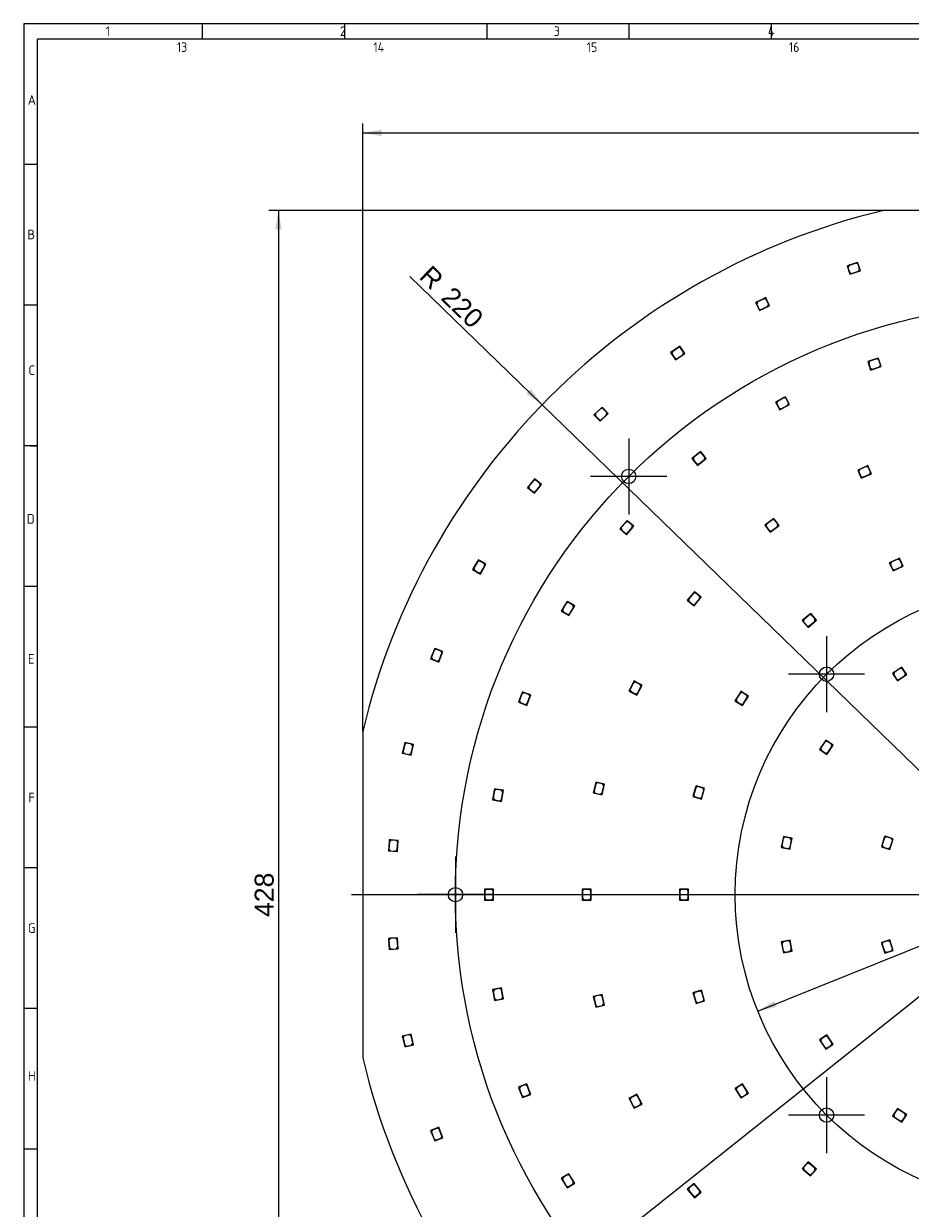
# Model space of a CAD drawing. Header units: millimetres. Extents: x 7 to 819, y 6 to 587.
# Tile 2 of 9: x 7 to 284, y 216 to 587. Entities that reach past the tile are written whole.
import ezdxf
from ezdxf.enums import TextEntityAlignment as Align
from ezdxf.lldxf.tags import DXFTag

# ---------------------------------------------------------------- set-up
doc = ezdxf.new("R2010")
doc.units = ezdxf.units.MM
doc.layers.add('Default', color=7, linetype='Continuous')
doc.layers.add('RDLED_440MM_5000', color=7, linetype='Continuous')
doc.styles.add('SEACAD_Arial', font='arial.ttf')
doc.styles.add('SEACAD_Solid_Edge_ANSI1_Symbols', font='semeca1.ttf')
tags = doc.linetypes.add('CENTER2', pattern=[28.575, 19.05, -3.175, 3.175, -3.175]).pattern_tags.tags
tags[10:11] = [DXFTag(74, 4), DXFTag(75, 0), DXFTag(340, '0'), DXFTag(46, 0.0), DXFTag(50, 0.0), DXFTag(44, 0.0), DXFTag(45, 0.0)]
tags[8:9] = [DXFTag(74, 4), DXFTag(75, 0), DXFTag(340, '0'), DXFTag(46, 0.0), DXFTag(50, 0.0), DXFTag(44, 0.0), DXFTag(45, 0.0)]
tags[6:7] = [DXFTag(74, 4), DXFTag(75, 0), DXFTag(340, '0'), DXFTag(46, 0.0), DXFTag(50, 0.0), DXFTag(44, 0.0), DXFTag(45, 0.0)]
tags[4:5] = [DXFTag(74, 4), DXFTag(75, 0), DXFTag(340, '0'), DXFTag(46, 0.0), DXFTag(50, 0.0), DXFTag(44, 0.0), DXFTag(45, 0.0)]
doc.dimstyles.new('ISO', dxfattribs={"dimtxt": 5.95, "dimasz": 5.95, "dimexe": 2.975, "dimexo": 0, "dimgap": 1.4875, "dimtad": 1, "dimdec": 1, "dimtxsty": 'SEACAD_Arial', "dimblk1": '_SE_FILLED', "dimblk2": '_SE_FILLED', "dimsah": 1, "dimcen": 2.975, "dimadec": 0, "dimazin": 0, "dimtfac": 0.5, "dimtdec": 3, "dimtmove": 0, "dimatfit": 3, "dimfxl": 1, "dimarcsym": 0})

# ---------------------------------------------------------------- blocks, each defined once
blk = doc.blocks.new('SEANNOT_GROUP3')
at = {"layer": 'Default', "color": 7, "linetype": 'CENTER2'}
for p, q in [((257.78, 257.22), (257.78, 233.42)), ((269.68, 245.32), (245.88, 245.32))]:
    blk.add_line(p, q, dxfattribs=at)
blk = doc.blocks.new('SEANNOT_GROUP8')
at = {"layer": 'Default', "color": 7, "linetype": 'CENTER2'}
for p, q in [((257.78, 257.22), (257.78, 233.42)), ((269.68, 245.32), (245.88, 245.32))]:
    blk.add_line(p, q, dxfattribs=at)
blk = doc.blocks.new('SEANNOT_GROUP9')
at = {"layer": 'Default', "color": 7, "linetype": 'CENTER2'}
for p, q in [((141.72, 326.17), (141.72, 302.37)), ((153.62, 314.27), (129.82, 314.27))]:
    blk.add_line(p, q, dxfattribs=at)
blk = doc.blocks.new('SEANNOT_GROUP10')
at = {"layer": 'Default', "color": 7, "linetype": 'CENTER2'}
for p, q in [((257.78, 395.11), (257.78, 371.31)), ((269.68, 383.21), (245.88, 383.21))]:
    blk.add_line(p, q, dxfattribs=at)
blk = doc.blocks.new('SEANNOT_GROUP11')
at = {"layer": 'Default', "color": 7, "linetype": 'CENTER2'}
for p, q in [((195.9, 456.98), (195.9, 433.18)), ((207.8, 445.08), (184, 445.08))]:
    blk.add_line(p, q, dxfattribs=at)
blk = doc.blocks.new('SEANNOT_GROUP13')
at = {"layer": 'Default', "color": 7, "linetype": 'CENTER2'}
for p, q in [((257.78, 395.11), (257.78, 371.31)), ((269.68, 383.21), (245.88, 383.21))]:
    blk.add_line(p, q, dxfattribs=at)
blk = doc.blocks.new('SEANNOT_GROUP15')
at = {"layer": 'Default', "color": 7, "linetype": 'CENTER2'}
for p, q in [((195.9, 456.98), (195.9, 433.18)), ((207.8, 445.08), (184, 445.08))]:
    blk.add_line(p, q, dxfattribs=at)
blk = doc.blocks.new('SEANNOT_GROUP20')
at = {"layer": 'Default', "color": 7, "linetype": 'CENTER2'}
blk.add_line((109.22, 314.27), (544.22, 314.27), dxfattribs=at)
blk = doc.blocks.new('SE')
at = {"layer": 'RDLED_440MM_5000', "color": 7, "linetype": 'Continuous'}
for p, q in [((377.75, 528.27), (275.69, 528.27)), ((267.08, 511.87), (264.21, 510.98)), ((267.01, 511.74), (264.81, 511.06)), ((267.64, 511.41), (267.01, 511.74)), ((267.55, 512.01), (267.08, 511.87)), ((267.08, 511.87), (267.7, 511.53)), ((267.7, 511.53), (267.55, 512.01)), ((268.11, 509.88), (267.64, 511.41)), ((268.38, 509.34), (267.7, 511.53)), ((264.21, 510.98), (265.03, 508.31)), ((264.81, 511.06), (264.48, 510.44)), ((264.48, 510.44), (264.95, 508.91)), ((264.95, 508.91), (265.58, 508.58)), ((265.03, 508.31), (268.38, 509.34)), ((265.58, 508.58), (267.78, 509.26)), ((267.78, 509.26), (268.11, 509.88)), ((238.29, 500.77), (235.59, 499.47)), ((238.25, 500.64), (236.17, 499.64)), ((238.91, 500.4), (238.25, 500.64)), ((238.74, 500.99), (238.29, 500.77)), ((238.29, 500.77), (238.96, 500.54)), ((238.96, 500.54), (238.74, 500.99)), ((239.61, 498.96), (238.91, 500.4)), ((239.96, 498.46), (238.96, 500.54)), ((235.59, 499.47), (236.8, 496.94)), ((236.17, 499.64), (235.94, 498.97)), ((235.94, 498.97), (236.63, 497.53)), ((236.63, 497.53), (237.3, 497.29)), ((236.8, 496.94), (239.96, 498.46)), ((237.3, 497.29), (239.37, 498.29)), ((239.37, 498.29), (239.61, 498.96)), ((211.48, 485.51), (209, 483.82)), ((211.46, 485.37), (209.56, 484.07)), ((212.15, 485.24), (211.46, 485.37)), ((211.9, 485.79), (211.48, 485.51)), ((211.48, 485.51), (212.18, 485.37)), ((212.18, 485.37), (211.9, 485.79)), ((213.47, 483.47), (212.18, 485.37)), ((209, 483.82), (210.58, 481.5)), ((209.56, 484.07), (209.42, 483.38)), ((209.42, 483.38), (210.33, 482.05)), ((210.33, 482.05), (211.02, 481.92)), ((210.58, 481.5), (213.47, 483.47)), ((211.02, 481.92), (212.92, 483.22)), ((213.05, 483.91), (212.15, 485.24)), ((212.92, 483.22), (213.05, 483.91)), ((273.55, 481.94), (270.7, 481.02)), ((273.49, 481.82), (271.3, 481.11)), ((274.12, 481.5), (273.49, 481.82)), ((274.03, 482.1), (273.55, 481.94)), ((273.55, 481.94), (274.18, 481.62)), ((274.18, 481.62), (274.03, 482.1)), ((270.7, 481.02), (271.56, 478.35)), ((271.3, 481.11), (270.98, 480.48)), ((270.98, 480.48), (271.47, 478.96)), ((271.47, 478.96), (272.1, 478.63)), ((271.56, 478.35), (274.89, 479.44)), ((272.1, 478.63), (274.29, 479.34)), ((274.61, 479.97), (274.12, 481.5)), ((274.89, 479.44), (274.18, 481.62)), ((274.29, 479.34), (274.61, 479.97)), ((244.47, 469.76), (241.82, 468.33)), ((241.82, 468.33), (243.15, 465.87)), ((242.4, 468.53), (242.2, 467.85)), ((242.2, 467.85), (242.96, 466.44)), ((244.43, 469.62), (242.4, 468.53)), ((243.15, 465.87), (246.23, 467.53)), ((243.63, 466.24), (245.66, 467.33)), ((245.1, 469.42), (244.43, 469.62)), ((244.91, 469.99), (244.47, 469.76)), ((244.47, 469.76), (245.14, 469.55)), ((245.14, 469.55), (244.91, 469.99)), ((245.86, 468.01), (245.1, 469.42)), ((246.23, 467.53), (245.14, 469.55)), ((245.66, 467.33), (245.86, 468.01)), ((187.25, 466.42), (185.05, 464.38)), ((185.05, 464.38), (186.95, 462.33)), ((185.56, 464.71), (185.53, 464.01)), ((185.53, 464.01), (186.62, 462.83)), ((187.24, 466.28), (185.56, 464.71)), ((186.95, 462.33), (189.52, 464.71)), ((187.95, 466.25), (187.24, 466.28)), ((187.61, 466.76), (187.25, 466.42)), ((187.25, 466.42), (187.95, 466.39)), ((187.33, 462.81), (189.01, 464.37)), ((187.95, 466.39), (187.61, 466.76)), ((189.52, 464.71), (187.95, 466.39)), ((189.04, 465.08), (187.95, 466.25)), ((189.01, 464.37), (189.04, 465.08)), ((242.96, 466.44), (243.63, 466.24)), ((186.62, 462.83), (187.33, 462.81)), ((218.03, 452.57), (215.68, 450.7)), ((218.01, 452.43), (216.21, 451)), ((218.71, 452.35), (218.01, 452.43)), ((218.42, 452.88), (218.03, 452.57)), ((218.03, 452.57), (218.73, 452.49)), ((218.73, 452.49), (218.42, 452.88)), ((219.71, 451.1), (218.71, 452.35)), ((220.16, 450.69), (218.73, 452.49)), ((215.68, 450.7), (217.43, 448.51)), ((216.21, 451), (216.13, 450.29)), ((216.13, 450.29), (217.13, 449.04)), ((217.13, 449.04), (217.83, 448.96)), ((217.43, 448.51), (220.16, 450.69)), ((217.83, 448.96), (219.63, 450.4)), ((219.63, 450.4), (219.71, 451.1)), ((270.74, 448.47), (270.28, 448.27)), ((270.93, 448.01), (270.74, 448.47)), ((270.28, 448.27), (267.52, 447.08)), ((267.52, 447.08), (268.63, 444.51)), ((268.11, 447.23), (267.85, 446.57)), ((267.85, 446.57), (268.49, 445.1)), ((270.22, 448.14), (268.11, 447.23)), ((268.49, 445.1), (269.14, 444.84)), ((268.63, 444.51), (271.85, 445.9)), ((269.14, 444.84), (271.25, 445.75)), ((270.88, 447.88), (270.22, 448.14)), ((270.28, 448.27), (270.93, 448.01)), ((271.52, 446.41), (270.88, 447.88)), ((271.85, 445.9), (270.93, 448.01)), ((271.25, 445.75), (271.52, 446.41)), ((166.13, 443.93), (164.26, 441.59)), ((164.26, 441.59), (166.45, 439.84)), ((166.14, 443.79), (164.71, 441.99)), ((164.71, 441.99), (164.79, 441.29)), ((164.79, 441.29), (166.04, 440.29)), ((166.44, 444.32), (166.13, 443.93)), ((166.13, 443.93), (166.83, 444.01)), ((166.85, 443.87), (166.14, 443.79)), ((166.83, 444.01), (166.44, 444.32)), ((166.45, 439.84), (168.63, 442.58)), ((166.74, 440.37), (168.18, 442.17)), ((168.63, 442.58), (166.83, 444.01)), ((168.1, 442.87), (166.85, 443.87)), ((168.18, 442.17), (168.1, 442.87)), ((166.04, 440.29), (166.74, 440.37)), ((195.08, 430.94), (193.1, 428.68)), ((195.09, 430.8), (193.57, 429.07)), ((195.41, 431.32), (195.08, 430.94)), ((195.08, 430.94), (195.78, 430.99)), ((195.79, 430.85), (195.09, 430.8)), ((195.78, 430.99), (195.41, 431.32)), ((197.51, 429.47), (195.78, 430.99)), ((197, 429.79), (195.79, 430.85)), ((197.04, 429.09), (197, 429.79)), ((240.9, 431.64), (238.49, 429.85)), ((238.49, 429.85), (240.16, 427.6)), ((239.03, 430.13), (238.93, 429.43)), ((240.87, 431.5), (239.03, 430.13)), ((241.57, 431.4), (240.87, 431.5)), ((241.3, 431.94), (240.9, 431.64)), ((240.9, 431.64), (241.59, 431.54)), ((241.59, 431.54), (241.3, 431.94)), ((242.53, 430.12), (241.57, 431.4)), ((242.97, 429.69), (241.59, 431.54)), ((242.43, 429.42), (242.53, 430.12)), ((193.1, 428.68), (195.21, 426.84)), ((193.57, 429.07), (193.62, 428.36)), ((193.62, 428.36), (194.83, 427.31)), ((194.83, 427.31), (195.53, 427.36)), ((195.21, 426.84), (197.51, 429.47)), ((195.53, 427.36), (197.04, 429.09)), ((238.93, 429.43), (239.88, 428.15)), ((239.88, 428.15), (240.58, 428.04)), ((240.16, 427.6), (242.97, 429.69)), ((240.58, 428.04), (242.43, 429.42)), ((148.85, 418.98), (148.6, 418.55)), ((148.6, 418.55), (149.28, 418.73)), ((149.28, 418.73), (148.85, 418.98)), ((151.27, 417.58), (149.28, 418.73)), ((280.13, 419.3), (277.4, 418.06)), ((280.08, 419.17), (277.98, 418.21)), ((280.74, 418.92), (280.08, 419.17)), ((280.58, 419.51), (280.13, 419.3)), ((280.13, 419.3), (280.79, 419.06)), ((280.79, 419.06), (280.58, 419.51)), ((281.4, 417.47), (280.74, 418.92)), ((281.74, 416.96), (280.79, 419.06)), ((148.6, 418.55), (147.1, 415.95)), ((147.1, 415.95), (149.52, 414.55)), ((148.63, 418.41), (147.48, 416.42)), ((147.48, 416.42), (147.67, 415.74)), ((147.67, 415.74), (149.05, 414.94)), ((149.32, 418.6), (148.63, 418.41)), ((149.05, 414.94), (149.74, 415.12)), ((150.7, 417.8), (149.32, 418.6)), ((149.52, 414.55), (151.27, 417.58)), ((149.74, 415.12), (150.88, 417.11)), ((150.88, 417.11), (150.7, 417.8)), ((277.4, 418.06), (278.56, 415.51)), ((277.98, 418.21), (277.74, 417.55)), ((277.74, 417.55), (278.4, 416.1)), ((278.4, 416.1), (279.06, 415.85)), ((278.56, 415.51), (281.74, 416.96)), ((279.06, 415.85), (281.16, 416.8)), ((281.16, 416.8), (281.4, 417.47)), ((216.14, 408.69), (214.21, 406.39)), ((216.15, 408.54), (214.67, 406.78)), ((216.46, 409.07), (216.14, 408.69)), ((216.14, 408.69), (216.84, 408.75)), ((216.86, 408.61), (216.15, 408.54)), ((216.84, 408.75), (216.46, 409.07)), ((218.61, 407.27), (216.84, 408.75)), ((218.08, 407.58), (216.86, 408.61)), ((218.14, 406.87), (218.08, 407.58)), ((176.36, 405.56), (174.82, 402.98)), ((176.39, 405.42), (175.21, 403.45)), ((176.62, 405.99), (176.36, 405.56)), ((176.36, 405.56), (177.05, 405.73)), ((177.08, 405.59), (176.39, 405.42)), ((177.05, 405.73), (176.62, 405.99)), ((179.02, 404.55), (177.05, 405.73)), ((178.45, 404.77), (177.08, 405.59)), ((177.22, 401.55), (179.02, 404.55)), ((177.45, 402.11), (178.63, 404.09)), ((178.63, 404.09), (178.45, 404.77)), ((214.21, 406.39), (216.36, 404.59)), ((214.67, 406.78), (214.74, 406.08)), ((214.74, 406.08), (215.96, 405.05)), ((215.96, 405.05), (216.67, 405.11)), ((216.36, 404.59), (218.61, 407.27)), ((216.67, 405.11), (218.14, 406.87)), ((174.82, 402.98), (177.22, 401.55)), ((175.21, 403.45), (175.39, 402.76)), ((175.39, 402.76), (176.76, 401.94)), ((176.76, 401.94), (177.45, 402.11)), ((252.42, 401.92), (250.15, 399.96)), ((250.67, 400.27), (250.62, 399.57)), ((252.41, 401.78), (250.67, 400.27)), ((253.12, 401.73), (252.41, 401.78)), ((252.8, 402.25), (252.42, 401.92)), ((252.42, 401.92), (253.13, 401.87)), ((253.13, 401.87), (252.8, 402.25)), ((254.16, 400.52), (253.12, 401.73)), ((254.63, 400.13), (253.13, 401.87)), ((254.11, 399.81), (254.16, 400.52)), ((250.15, 399.96), (251.99, 397.84)), ((250.62, 399.57), (251.67, 398.36)), ((251.67, 398.36), (252.38, 398.31)), ((251.99, 397.84), (254.63, 400.13)), ((252.38, 398.31), (254.11, 399.81)), ((135.04, 390.84), (133.95, 388.04)), ((135.1, 390.71), (134.26, 388.57)), ((135.23, 391.3), (135.04, 390.84)), ((135.04, 390.84), (135.69, 391.12)), ((135.75, 390.99), (135.1, 390.71)), ((135.69, 391.12), (135.23, 391.3)), ((137.83, 390.28), (135.69, 391.12)), ((137.24, 390.4), (135.75, 390.99)), ((136.55, 387.02), (137.83, 390.28)), ((136.68, 387.62), (137.52, 389.76)), ((137.52, 389.76), (137.24, 390.4)), ((133.95, 388.04), (136.55, 387.02)), ((134.26, 388.57), (134.54, 387.92)), ((134.54, 387.92), (136.03, 387.33)), ((136.03, 387.33), (136.68, 387.62)), ((281.28, 385.41), (278.37, 383.47)), ((282.84, 383.09), (281.28, 385.41)), ((278.37, 383.47), (279.65, 381.56)), ((278.93, 383.72), (278.79, 383.03)), ((278.79, 383.03), (279.68, 381.7)), ((280.84, 385), (278.93, 383.72)), ((279.68, 381.7), (280.37, 381.56)), ((280.35, 381.42), (282.84, 383.09)), ((280.37, 381.56), (282.29, 382.84)), ((281.53, 384.86), (280.84, 385)), ((282.42, 383.53), (281.53, 384.86)), ((282.29, 382.84), (282.42, 383.53)), ((197.35, 380.64), (196, 377.96)), ((196, 377.96), (198.5, 376.7)), ((197.39, 380.5), (196.36, 378.45)), ((196.36, 378.45), (196.58, 377.78)), ((197.57, 381.09), (197.35, 380.64)), ((197.35, 380.64), (198.02, 380.86)), ((198.06, 380.73), (197.39, 380.5)), ((198.02, 380.86), (197.57, 381.09)), ((200.07, 379.83), (198.02, 380.86)), ((199.49, 380.01), (198.06, 380.73)), ((198.5, 376.7), (200.07, 379.83)), ((198.68, 377.28), (199.71, 379.34)), ((199.71, 379.34), (199.49, 380.01)), ((279.65, 381.56), (279.93, 381.14)), ((280.35, 381.42), (279.65, 381.56)), ((279.93, 381.14), (280.35, 381.42)), ((162.48, 377.24), (161.42, 374.43)), ((161.42, 374.43), (164.04, 373.45)), ((162.53, 377.11), (161.73, 374.96)), ((161.73, 374.96), (162.02, 374.32)), ((162.02, 374.32), (163.52, 373.76)), ((162.65, 377.71), (162.48, 377.24)), ((162.48, 377.24), (163.12, 377.54)), ((163.18, 377.41), (162.53, 377.11)), ((163.12, 377.54), (162.65, 377.71)), ((165.27, 376.73), (163.12, 377.54)), ((164.68, 376.85), (163.18, 377.41)), ((164.04, 373.45), (165.27, 376.73)), ((164.16, 374.05), (164.97, 376.2)), ((164.97, 376.2), (164.68, 376.85)), ((196.58, 377.78), (198.01, 377.06)), ((198.01, 377.06), (198.68, 377.28)), ((230.74, 377.44), (229.11, 374.91)), ((229.11, 374.91), (231.47, 373.4)), ((230.77, 377.3), (229.52, 375.36)), ((229.52, 375.36), (229.67, 374.67)), ((229.67, 374.67), (231.02, 373.81)), ((231.01, 377.86), (230.74, 377.44)), ((230.74, 377.44), (231.43, 377.59)), ((231.46, 377.45), (230.77, 377.3)), ((231.43, 377.59), (231.01, 377.86)), ((233.36, 376.34), (231.43, 377.59)), ((232.8, 376.58), (231.46, 377.45)), ((231.47, 373.4), (233.36, 376.34)), ((231.71, 373.96), (232.95, 375.89)), ((232.95, 375.89), (232.8, 376.58)), ((163.52, 373.76), (164.16, 374.05)), ((231.02, 373.81), (231.71, 373.96)), ((112.72, 365.3), (112.72, 263.24)), ((125.77, 361.41), (125.1, 358.49)), ((125.85, 361.29), (125.34, 359.05)), ((125.88, 361.9), (125.77, 361.41)), ((125.77, 361.41), (126.37, 361.79)), ((126.45, 361.67), (125.85, 361.29)), ((126.37, 361.79), (125.88, 361.9)), ((128.61, 361.28), (126.37, 361.79)), ((128.01, 361.31), (126.45, 361.67)), ((127.83, 357.87), (128.61, 361.28)), ((127.87, 358.47), (128.38, 360.71)), ((128.38, 360.71), (128.01, 361.31)), ((257.52, 362.61), (255.57, 359.7)), ((255.57, 359.7), (257.48, 358.42)), ((257.27, 362.06), (255.99, 360.14)), ((255.99, 360.14), (256.13, 359.45)), ((256.13, 359.45), (257.46, 358.56)), ((257.96, 362.2), (257.27, 362.06)), ((259.84, 361.06), (257.52, 362.61)), ((259.29, 361.31), (257.96, 362.2)), ((258.15, 358.7), (259.43, 360.61)), ((258.18, 358.56), (259.84, 361.06)), ((259.43, 360.61), (259.29, 361.31)), ((125.1, 358.49), (127.83, 357.87)), ((125.34, 359.05), (125.71, 358.45)), ((125.71, 358.45), (127.27, 358.1)), ((127.27, 358.1), (127.87, 358.47)), ((257.46, 358.56), (258.15, 358.7)), ((258.18, 358.56), (257.48, 358.42)), ((257.48, 358.42), (257.9, 358.15)), ((257.9, 358.15), (258.18, 358.56)), ((185.53, 349.01), (184.84, 346.1)), ((185.6, 348.89), (185.07, 346.66)), ((185.64, 349.5), (185.53, 349.01)), ((185.53, 349.01), (186.13, 349.39)), ((186.2, 349.27), (185.6, 348.89)), ((186.13, 349.39), (185.64, 349.5)), ((188.37, 348.86), (186.13, 349.39)), ((187.76, 348.9), (186.2, 349.27)), ((187.56, 345.45), (188.37, 348.86)), ((187.6, 346.06), (188.13, 348.29)), ((188.13, 348.29), (187.76, 348.9)), ((216.97, 348.32), (216.83, 347.84)), ((217.45, 348.18), (216.97, 348.32)), ((153.87, 346.9), (153.33, 343.95)), ((153.95, 346.79), (153.54, 344.53)), ((153.96, 347.4), (153.87, 346.9)), ((153.87, 346.9), (154.45, 347.31)), ((154.53, 347.19), (153.95, 346.79)), ((154.45, 347.31), (153.96, 347.4)), ((156.71, 346.9), (154.45, 347.31)), ((156.11, 346.91), (154.53, 347.19)), ((156.09, 343.45), (156.71, 346.9)), ((156.1, 344.06), (156.51, 346.32)), ((156.51, 346.32), (156.11, 346.91)), ((184.84, 346.1), (187.56, 345.45)), ((185.07, 346.66), (185.44, 346.05)), ((185.44, 346.05), (187, 345.69)), ((187, 345.69), (187.6, 346.06)), ((216.83, 347.84), (215.98, 344.96)), ((215.98, 344.96), (218.67, 344.17)), ((216.89, 347.71), (216.25, 345.51)), ((216.25, 345.51), (216.58, 344.89)), ((216.58, 344.89), (218.12, 344.43)), ((216.83, 347.84), (217.45, 348.18)), ((217.51, 348.05), (216.89, 347.71)), ((219.65, 347.53), (217.45, 348.18)), ((219.05, 347.6), (217.51, 348.05)), ((218.12, 344.43), (218.74, 344.77)), ((218.67, 344.17), (219.65, 347.53)), ((218.74, 344.77), (219.39, 346.98)), ((219.39, 346.98), (219.05, 347.6)), ((153.33, 343.95), (156.09, 343.45)), ((153.54, 344.53), (153.94, 343.94)), ((153.94, 343.94), (155.52, 343.66)), ((155.52, 343.66), (156.1, 344.06)), ((120.99, 330.94), (120.77, 327.95)), ((121.08, 330.83), (120.91, 328.54)), ((121.03, 331.44), (120.99, 330.94)), ((120.99, 330.94), (121.53, 331.4)), ((121.53, 331.4), (121.03, 331.44)), ((121.62, 331.29), (121.08, 330.83)), ((123.82, 331.23), (121.53, 331.4)), ((123.21, 331.17), (121.62, 331.29)), ((123.68, 330.64), (123.21, 331.17)), ((123.5, 328.34), (123.68, 330.64)), ((123.56, 327.74), (123.82, 331.23)), ((244.28, 332.45), (243.6, 329.02)), ((244.26, 331.84), (243.81, 329.58)), ((244.85, 332.23), (244.26, 331.84)), ((247.03, 331.9), (244.28, 332.45)), ((246.42, 331.92), (244.85, 332.23)), ((246.37, 329.08), (246.81, 331.33)), ((246.81, 331.33), (246.42, 331.92)), ((246.44, 328.96), (247.03, 331.9)), ((275.84, 332.11), (274.92, 329.26)), ((275.91, 331.99), (275.2, 329.8)), ((275.2, 329.8), (275.52, 329.17)), ((276, 332.59), (275.84, 332.11)), ((275.84, 332.11), (276.47, 332.43)), ((276.54, 332.31), (275.91, 331.99)), ((276.47, 332.43), (276, 332.59)), ((278.66, 331.72), (276.47, 332.43)), ((278.06, 331.81), (276.54, 332.31)), ((277.58, 328.39), (278.66, 331.72)), ((277.67, 328.99), (278.38, 331.18)), ((278.38, 331.18), (278.06, 331.81)), ((120.77, 327.95), (123.56, 327.74)), ((120.91, 328.54), (121.37, 328)), ((121.37, 328), (122.97, 327.88)), ((122.97, 327.88), (123.5, 328.34)), ((243.6, 329.02), (245.86, 328.57)), ((243.81, 329.58), (244.21, 329)), ((244.21, 329), (245.78, 328.68)), ((245.78, 328.68), (246.37, 329.08)), ((246.44, 328.96), (245.86, 328.57)), ((245.86, 328.57), (246.35, 328.47)), ((246.35, 328.47), (246.44, 328.96)), ((274.92, 329.26), (277.58, 328.39)), ((275.52, 329.17), (277.04, 328.67)), ((277.04, 328.67), (277.67, 328.99)), ((151.32, 316.02), (150.82, 316.02)), ((150.82, 316.02), (150.82, 315.52)), ((150.82, 315.52), (151.32, 316.02)), ((150.82, 315.52), (150.82, 312.52)), ((151.42, 315.92), (150.92, 315.42)), ((150.92, 315.42), (150.92, 313.12)), ((153.62, 316.02), (151.32, 316.02)), ((153.02, 315.92), (151.42, 315.92)), ((153.52, 315.42), (153.02, 315.92)), ((153.52, 313.12), (153.52, 315.42)), ((153.62, 312.52), (153.62, 316.02)), ((181.82, 316.02), (181.32, 316.02)), ((181.32, 316.02), (181.32, 315.52)), ((181.32, 315.52), (181.82, 316.02)), ((181.32, 315.52), (181.32, 312.52)), ((181.92, 315.92), (181.42, 315.42)), ((181.42, 315.42), (181.42, 313.12)), ((184.12, 316.02), (181.82, 316.02)), ((183.52, 315.92), (181.92, 315.92)), ((184.02, 315.42), (183.52, 315.92)), ((184.02, 313.12), (184.02, 315.42)), ((184.12, 312.52), (184.12, 316.02)), ((212.32, 316.02), (211.82, 316.02)), ((211.82, 316.02), (211.82, 315.52)), ((211.82, 315.52), (212.32, 316.02)), ((211.82, 315.52), (211.82, 312.52)), ((212.42, 315.92), (211.92, 315.42)), ((211.92, 315.42), (211.92, 313.12)), ((214.62, 316.02), (212.32, 316.02)), ((214.02, 315.92), (212.42, 315.92)), ((214.52, 315.42), (214.02, 315.92)), ((214.52, 313.12), (214.52, 315.42)), ((214.62, 312.52), (214.62, 316.02)), ((150.82, 312.52), (153.62, 312.52)), ((150.92, 313.12), (151.42, 312.62)), ((151.42, 312.62), (153.02, 312.62)), ((153.02, 312.62), (153.52, 313.12)), ((181.32, 312.52), (184.12, 312.52)), ((181.42, 313.12), (181.92, 312.62)), ((181.92, 312.62), (183.52, 312.62)), ((183.52, 312.62), (184.02, 313.12)), ((211.82, 312.52), (214.62, 312.52)), ((211.92, 313.12), (212.42, 312.62)), ((212.42, 312.62), (214.02, 312.62)), ((214.02, 312.62), (214.52, 313.12)), ((121.26, 300.62), (120.77, 300.59)), ((120.77, 300.59), (120.8, 300.09)), ((120.8, 300.09), (121.26, 300.62)), ((121.37, 300.53), (120.91, 300)), ((123.56, 300.8), (121.26, 300.62)), ((122.97, 300.65), (121.37, 300.53)), ((123.5, 300.19), (122.97, 300.65)), ((123.68, 297.9), (123.5, 300.19)), ((123.82, 297.31), (123.56, 300.8)), ((277.58, 300.14), (275.39, 299.43)), ((278.66, 296.81), (277.58, 300.14)), ((120.8, 300.09), (121.03, 297.1)), ((120.91, 300), (121.08, 297.7)), ((121.03, 297.1), (123.82, 297.31)), ((121.08, 297.7), (121.62, 297.24)), ((121.62, 297.24), (123.21, 297.36)), ((123.21, 297.36), (123.68, 297.9)), ((246.35, 300.06), (243.6, 299.52)), ((243.6, 299.52), (244.28, 296.08)), ((244.21, 299.54), (243.81, 298.95)), ((243.81, 298.95), (244.26, 296.69)), ((245.78, 299.85), (244.21, 299.54)), ((244.26, 296.69), (244.85, 296.3)), ((244.28, 296.08), (246.54, 296.53)), ((244.85, 296.3), (246.42, 296.61)), ((246.37, 299.46), (245.78, 299.85)), ((246.93, 297.12), (246.35, 300.06)), ((246.81, 297.2), (246.37, 299.46)), ((246.42, 296.61), (246.81, 297.2)), ((246.93, 297.12), (246.54, 296.53)), ((246.54, 296.53), (247.03, 296.63)), ((247.03, 296.63), (246.93, 297.12)), ((275.39, 299.43), (274.92, 299.27)), ((274.92, 299.27), (275.07, 298.8)), ((275.07, 298.8), (275.39, 299.43)), ((275.07, 298.8), (276, 295.95)), ((275.52, 299.36), (275.2, 298.73)), ((275.2, 298.73), (275.91, 296.55)), ((277.04, 299.86), (275.52, 299.36)), ((275.91, 296.55), (276.54, 296.23)), ((276, 295.95), (278.66, 296.81)), ((276.54, 296.23), (278.06, 296.72)), ((277.67, 299.54), (277.04, 299.86)), ((278.38, 297.35), (277.67, 299.54)), ((278.06, 296.72), (278.38, 297.35)), ((153.83, 284.67), (153.33, 284.58)), ((153.33, 284.58), (153.42, 284.09)), ((153.42, 284.09), (153.83, 284.67)), ((153.42, 284.09), (153.96, 281.14)), ((153.94, 284.59), (153.54, 284.01)), ((153.54, 284.01), (153.95, 281.74)), ((156.09, 285.08), (153.83, 284.67)), ((155.52, 284.87), (153.94, 284.59)), ((153.95, 281.74), (154.53, 281.34)), ((153.96, 281.14), (156.71, 281.64)), ((154.53, 281.34), (156.11, 281.63)), ((156.1, 284.47), (155.52, 284.87)), ((156.71, 281.64), (156.09, 285.08)), ((156.51, 282.21), (156.1, 284.47)), ((156.11, 281.63), (156.51, 282.21)), ((185.32, 282.55), (184.84, 282.44)), ((184.84, 282.44), (184.95, 281.95)), ((184.95, 281.95), (185.32, 282.55)), ((184.95, 281.95), (185.64, 279.03)), ((185.44, 282.48), (185.07, 281.88)), ((185.07, 281.88), (185.6, 279.64)), ((187.56, 283.08), (185.32, 282.55)), ((187, 282.85), (185.44, 282.48)), ((187.6, 282.48), (187, 282.85)), ((188.37, 279.68), (187.56, 283.08)), ((188.13, 280.24), (187.6, 282.48)), ((216.46, 283.72), (215.98, 283.57)), ((215.98, 283.57), (216.12, 283.09)), ((216.12, 283.09), (216.46, 283.72)), ((216.12, 283.09), (216.97, 280.22)), ((216.58, 283.65), (216.25, 283.03)), ((216.25, 283.03), (216.89, 280.82)), ((218.67, 284.36), (216.46, 283.72)), ((218.12, 284.1), (216.58, 283.65)), ((218.74, 283.76), (218.12, 284.1)), ((219.65, 281.01), (218.67, 284.36)), ((219.39, 281.55), (218.74, 283.76)), ((185.6, 279.64), (186.2, 279.27)), ((185.64, 279.03), (188.37, 279.68)), ((186.2, 279.27), (187.76, 279.64)), ((187.76, 279.64), (188.13, 280.24)), ((216.89, 280.82), (217.51, 280.48)), ((216.97, 280.22), (219.65, 281.01)), ((217.51, 280.48), (219.05, 280.93)), ((219.05, 280.93), (219.39, 281.55)), ((127.83, 270.67), (125.59, 270.16)), ((128.61, 267.26), (127.83, 270.67)), ((125.59, 270.16), (125.1, 270.04)), ((125.1, 270.04), (125.22, 269.56)), ((125.22, 269.56), (125.59, 270.16)), ((125.22, 269.56), (125.88, 266.63)), ((125.71, 270.08), (125.34, 269.48)), ((125.34, 269.48), (125.85, 267.24)), ((127.27, 270.44), (125.71, 270.08)), ((125.85, 267.24), (126.45, 266.86)), ((125.88, 266.63), (128.61, 267.26)), ((126.45, 266.86), (128.01, 267.22)), ((127.87, 270.06), (127.27, 270.44)), ((128.38, 267.82), (127.87, 270.06)), ((128.01, 267.22), (128.38, 267.82)), ((257.9, 270.39), (255.57, 268.83)), ((255.57, 268.83), (257.52, 265.92)), ((256.13, 269.08), (255.99, 268.39)), ((255.99, 268.39), (257.27, 266.48)), ((257.46, 269.97), (256.13, 269.08)), ((258.15, 269.83), (257.46, 269.97)), ((257.52, 265.92), (259.43, 267.2)), ((259.57, 267.89), (257.9, 270.39)), ((257.96, 266.34), (259.29, 267.23)), ((259.43, 267.92), (258.15, 269.83)), ((259.29, 267.23), (259.43, 267.92)), ((259.57, 267.89), (259.43, 267.2)), ((259.43, 267.2), (259.84, 267.48)), ((259.84, 267.48), (259.57, 267.89)), ((257.27, 266.48), (257.96, 266.34)), ((161.89, 254.27), (161.42, 254.1)), ((161.42, 254.1), (161.6, 253.63)), ((161.6, 253.63), (161.89, 254.27)), ((161.6, 253.63), (162.65, 250.82)), ((162.02, 254.22), (161.73, 253.57)), ((161.73, 253.57), (162.53, 251.42)), ((164.04, 255.08), (161.89, 254.27)), ((163.52, 254.78), (162.02, 254.22)), ((164.16, 254.48), (163.52, 254.78)), ((165.27, 251.8), (164.04, 255.08)), ((164.97, 252.33), (164.16, 254.48)), ((164.68, 251.69), (164.97, 252.33)), ((229.53, 253.89), (229.11, 253.62)), ((229.11, 253.62), (229.38, 253.2)), ((229.38, 253.2), (229.53, 253.89)), ((229.38, 253.2), (231.01, 250.67)), ((229.67, 253.86), (229.52, 253.17)), ((229.52, 253.17), (230.77, 251.23)), ((231.47, 255.13), (229.53, 253.89)), ((231.02, 254.72), (229.67, 253.86)), ((231.01, 250.67), (233.36, 252.19)), ((231.71, 254.57), (231.02, 254.72)), ((231.46, 251.08), (232.8, 251.95)), ((233.36, 252.19), (231.47, 255.13)), ((232.95, 252.64), (231.71, 254.57)), ((232.8, 251.95), (232.95, 252.64)), ((162.53, 251.42), (163.18, 251.13)), ((162.65, 250.82), (165.27, 251.8)), ((163.18, 251.13), (164.68, 251.69)), ((196.45, 250.8), (196, 250.57)), ((196, 250.57), (196.22, 250.13)), ((196.22, 250.13), (196.45, 250.8)), ((196.22, 250.13), (197.57, 247.45)), ((196.58, 250.75), (196.36, 250.08)), ((196.36, 250.08), (197.39, 248.03)), ((198.5, 251.83), (196.45, 250.8)), ((198.01, 251.47), (196.58, 250.75)), ((197.57, 247.45), (200.07, 248.7)), ((198.68, 251.25), (198.01, 251.47)), ((198.06, 247.81), (199.49, 248.52)), ((200.07, 248.7), (198.5, 251.83)), ((199.71, 249.2), (198.68, 251.25)), ((199.49, 248.52), (199.71, 249.2)), ((230.77, 251.23), (231.46, 251.08)), ((197.39, 248.03), (198.06, 247.81)), ((279.93, 247.39), (278.37, 245.06)), ((278.37, 245.06), (281.28, 243.12)), ((279.68, 246.84), (278.79, 245.51)), ((278.79, 245.51), (278.93, 244.81)), ((278.93, 244.81), (280.84, 243.53)), ((280.37, 246.97), (279.68, 246.84)), ((282.42, 245.72), (279.93, 247.39)), ((282.29, 245.7), (280.37, 246.97)), ((281.28, 243.12), (282.56, 245.03)), ((281.53, 243.67), (282.42, 245)), ((282.42, 245), (282.29, 245.7)), ((282.84, 245.45), (282.42, 245.72)), ((282.42, 245.72), (282.56, 245.03)), ((282.56, 245.03), (282.84, 245.45)), ((136.55, 241.51), (134.41, 240.67)), ((136.03, 241.2), (134.54, 240.62)), ((136.68, 240.92), (136.03, 241.2)), ((137.83, 238.25), (136.55, 241.51)), ((137.52, 238.78), (136.68, 240.92)), ((280.84, 243.53), (281.53, 243.67)), ((134.41, 240.67), (133.95, 240.49)), ((133.95, 240.49), (134.13, 240.02)), ((134.13, 240.02), (134.41, 240.67)), ((134.13, 240.02), (135.23, 237.23)), ((134.54, 240.62), (134.26, 239.97)), ((134.26, 239.97), (135.1, 237.83)), ((135.1, 237.83), (135.75, 237.54)), ((135.23, 237.23), (137.83, 238.25)), ((135.75, 237.54), (137.24, 238.13)), ((137.24, 238.13), (137.52, 238.78)), ((251.99, 230.69), (250.48, 228.95)), ((251.67, 230.17), (250.62, 228.96)), ((252.38, 230.22), (251.67, 230.17)), ((254.63, 228.4), (251.99, 230.69)), ((254.11, 228.72), (252.38, 230.22)), ((177.22, 226.99), (175.25, 225.81)), ((176.76, 226.59), (175.39, 225.77)), ((177.45, 226.42), (176.76, 226.59)), ((179.02, 223.98), (177.22, 226.99)), ((178.63, 224.45), (177.45, 226.42)), ((250.48, 228.95), (250.15, 228.58)), ((250.15, 228.58), (250.53, 228.25)), ((250.53, 228.25), (250.48, 228.95)), ((250.53, 228.25), (252.8, 226.28)), ((250.62, 228.96), (250.67, 228.26)), ((250.67, 228.26), (252.41, 226.75)), ((252.41, 226.75), (253.12, 226.8)), ((252.8, 226.28), (254.63, 228.4)), ((253.12, 226.8), (254.16, 228.01)), ((254.16, 228.01), (254.11, 228.72)), ((175.25, 225.81), (174.82, 225.55)), ((174.82, 225.55), (175.08, 225.12)), ((175.08, 225.12), (175.25, 225.81)), ((175.08, 225.12), (176.62, 222.55)), ((175.39, 225.77), (175.21, 225.09)), ((175.21, 225.09), (176.39, 223.11)), ((176.39, 223.11), (177.08, 222.94)), ((176.62, 222.55), (179.02, 223.98)), ((177.08, 222.94), (178.45, 223.76)), ((178.45, 223.76), (178.63, 224.45)), ((214.59, 222.47), (214.21, 222.15)), ((214.53, 221.76), (214.59, 222.47)), ((216.36, 223.95), (214.59, 222.47)), ((214.74, 222.45), (214.67, 221.75)), ((215.96, 223.48), (214.74, 222.45)), ((216.67, 223.42), (215.96, 223.48)), ((218.61, 221.26), (216.36, 223.95)), ((218.14, 221.66), (216.67, 223.42)), ((214.21, 222.15), (214.53, 221.76)), ((214.53, 221.76), (216.46, 219.46)), ((214.67, 221.75), (216.15, 219.99)), ((216.15, 219.99), (216.86, 219.93)), ((216.46, 219.46), (218.61, 221.26)), ((216.86, 219.93), (218.08, 220.96)), ((218.08, 220.96), (218.14, 221.66))]:
    blk.add_line(p, q, dxfattribs=at)
for centre in [(195.9, 445.08), (257.78, 383.21), (141.72, 314.27), (257.78, 245.32)]:
    blk.add_circle(centre, 2.25, dxfattribs=at)
for start, end in [(103.4119, 166.5881), (193.4119, 256.5881)]:
    blk.add_arc((326.72, 314.27), 220, start, end, dxfattribs=at)
blk = doc.blocks.new('DMBLK3')
at = {"layer": 'Default', "linetype": 'Continuous'}
for points in [[(118.67, 553.51), (112.72, 552.51), (118.67, 551.52)], [(534.77, 553.51), (534.77, 551.52), (540.72, 552.51)]]:
    blk.add_hatch(color=7, dxfattribs=at).paths.add_polyline_path(points)
at = {"layer": 'Default', "color": 7, "linetype": 'Continuous'}
for p, q in [((112.72, 365.3), (112.72, 555.49)), ((112.72, 552.51), (540.72, 552.51)), ((540.72, 365.3), (540.72, 555.49))]:
    blk.add_line(p, q, dxfattribs=at)
at = {"layer": 'Default', "color": 7, "linetype": 'Continuous', "style": 'SEACAD_Arial'}
blk.add_text('428', height=5.95, dxfattribs=at).set_placement((319.73, 559.95), align=Align.TOP_LEFT)
blk = doc.blocks.new('_SE_FILLED')
at = {"color": 0}
blk.add_line((0, 0), (-1, 0), dxfattribs=at)
blk.add_solid([(0, 0), (-1, -0.1665), (-1, 0.1665), (0, 0)], dxfattribs=at)
blk = doc.blocks.new('DMBLK4')
at = {"layer": 'Default', "linetype": 'Continuous'}
for points in [[(85.37, 522.32), (87.36, 522.32), (86.36, 528.27)], [(85.37, 106.22), (86.36, 100.27), (87.36, 106.22)]]:
    blk.add_hatch(color=7, dxfattribs=at).paths.add_polyline_path(points)
at = {"layer": 'Default', "color": 7, "linetype": 'Continuous'}
for p, q in [((275.69, 528.27), (83.39, 528.27)), ((86.36, 528.27), (86.36, 100.27)), ((275.69, 100.27), (83.39, 100.27))]:
    blk.add_line(p, q, dxfattribs=at)
at = {"layer": 'Default', "color": 7, "linetype": 'Continuous', "style": 'SEACAD_Arial'}
blk.add_text('428', height=5.95, rotation=90, dxfattribs=at).set_placement((78.93, 307.28), align=Align.TOP_LEFT)
blk = doc.blocks.new('DMBLK5')
at = {"layer": 'Default', "linetype": 'Continuous'}
for points in [[(466.19, 426.55), (467.43, 425), (471.47, 429.48)], [(186.01, 203.54), (181.97, 199.05), (187.25, 201.98)]]:
    blk.add_hatch(color=7, dxfattribs=at).paths.add_polyline_path(points)
at = {"layer": 'Default', "color": 7, "linetype": 'Continuous'}
blk.add_line((181.97, 199.05), (471.47, 429.48), dxfattribs=at)
for s, style, p in [('370', 'SEACAD_Arial', (434.58, 409.63)), ('O', 'SEACAD_Solid_Edge_ANSI1_Symbols', (426.6, 403.28))]:
    blk.add_text(s, height=5.95, rotation=38.5183, dxfattribs=dict(at, style=style)).set_placement(p, align=Align.TOP_LEFT)
blk = doc.blocks.new('DMBLK6')
at = {"layer": 'Default', "linetype": 'Continuous'}
for points in [[(411.27, 349.38), (412.02, 347.54), (417.16, 350.68)], [(241.42, 280.99), (236.27, 277.85), (242.16, 279.16)]]:
    blk.add_hatch(color=7, dxfattribs=at).paths.add_polyline_path(points)
at = {"layer": 'Default', "color": 7, "linetype": 'Continuous'}
blk.add_line((236.27, 277.85), (417.16, 350.68), dxfattribs=at)
for s, style, p in [('195', 'SEACAD_Arial', (388.73, 347.25)), ('O', 'SEACAD_Solid_Edge_ANSI1_Symbols', (379.27, 343.44))]:
    blk.add_text(s, height=5.95, rotation=21.93, dxfattribs=dict(at, style=style)).set_placement(p, align=Align.TOP_LEFT)
blk = doc.blocks.new('DMBLK8')
at = {"layer": 'Default', "linetype": 'Continuous'}
blk.add_hatch(color=7, dxfattribs=at).paths.add_polyline_path([(163.9, 470.93), (168.86, 467.5), (165.28, 472.36)])
at = {"layer": 'Default', "color": 7, "linetype": 'Continuous'}
blk.add_line((326.72, 314.27), (127.51, 507.63), dxfattribs=at)
at = {"layer": 'Default', "color": 7, "linetype": 'Continuous', "style": 'SEACAD_Arial'}
for s, p in [('R', (134.19, 511.52)), ('220', (141.02, 504.89))]:
    blk.add_text(s, height=5.95, rotation=315.8521, dxfattribs=at).set_placement(p, align=Align.TOP_LEFT)

msp = doc.modelspace()

# ---------------------------------------------------------------- linework, layer by layer
at = {"layer": 'Default', "color": 7, "linetype": 'Continuous'}
for p, q in [((6.708, 586.67), (6.708, 14.67)), ((819.1, 586.67), (6.708, 586.67)), ((62.6, 581.809), (62.6, 586.67)), ((107.1, 581.809), (107.1, 586.67)), ((151.6, 581.809), (151.6, 586.67)), ((196.1, 581.809), (196.1, 586.67)), ((240.6, 581.809), (240.6, 586.67)), ((240.6, 581.809), (240.6, 586.67)), ((10.978, 322.67), (10.978, 581.809)), ((819.1, 581.809), (10.978, 581.809)), ((10.978, 542.67), (6.708, 542.67)), ((10.978, 498.67), (6.708, 498.67)), ((10.978, 454.67), (6.708, 454.67)), ((8.843, 454.67), (10.978, 454.67)), ((10.978, 410.67), (6.708, 410.67)), ((10.978, 366.67), (6.708, 366.67)), ((10.978, 322.67), (6.708, 322.67)), ((10.978, 278.67), (10.978, 322.67)), ((10.978, 278.67), (6.708, 278.67)), ((10.978, 14.67), (10.978, 278.67)), ((10.978, 234.67), (6.708, 234.67))]:
    msp.add_line(p, q, dxfattribs=at)
at = {"layer": 'Default', "color": 7, "linetype": 'CENTER2'}
for radius in [185, 97.5]:
    msp.add_circle((326.72, 314.266), radius, dxfattribs=at)

# ---------------------------------------------------------------- block references
at = {"layer": 'Default'}
for name in ['SE', 'SEANNOT_GROUP11', 'SEANNOT_GROUP15', 'SEANNOT_GROUP10', 'SEANNOT_GROUP13', 'SEANNOT_GROUP9', 'SEANNOT_GROUP20', 'SEANNOT_GROUP3', 'SEANNOT_GROUP8']:
    msp.add_blockref(name, (0, 0), dxfattribs=at)

# ---------------------------------------------------------------- texts
at = {"layer": 'Default', "char_height": 3, "attachment_point": 1}
for s, insert, width in [('{\\fSolid Edge ISO|b1||i0||c0|p34;\\C7;\\H3.;\\W0.94;1                                          2                                      3                                      4                                   5                                       6                                     7                                   8                                     9                                      10                                 11                                      12                                    13                                  14                                     15                                   16                                     17                                  18}', (32.361, 585.835), 763.84092), ('{\\fSolid Edge ISO|b1||i0||c0|p34;\\C7;\\H3.;\\W1.;A}', (7.967, 564.344), 1.63637), ('{\\fSolid Edge ISO|b1||i0||c0|p34;\\C7;\\H3.;\\W1.;B}', (7.849, 522.241), 1.70456), ('{\\fSolid Edge ISO|b1||i0||c0|p34;\\C7;\\H3.;\\W1.;C}', (8.201, 479.787), 1.56819), ('{\\fSolid Edge ISO|b1||i0||c0|p34;\\C7;\\H3.;\\W1.;D}', (7.673, 433.281), 1.77274), ('{\\fSolid Edge ISO|b1||i0||c0|p34;\\C7;\\H3.;\\W1.;E}', (8.025, 389.505), 1.63637), ('{\\fSolid Edge ISO|b1||i0||c0|p34;\\C7;\\H3.;\\W1.;F}', (8.135, 346.112), 1.70456), ('{\\fSolid Edge ISO|b1||i0||c0|p34;\\C7;\\H3.;\\W1.;G}', (8.012, 305.312), 1.77274), ('{\\fSolid Edge ISO|b1||i0||c0|p34;\\C7;\\H3.;\\W1.;H}', (8.012, 259.072), 1.84092)]:
    msp.add_mtext(s, dxfattribs=dict(at, insert=insert, width=width))

# ---------------------------------------------------------------- dimensions: what is measured, and where the dimension line sits
at = {"layer": 'Default', "color": 7, "linetype": 'Continuous'}
dim = msp.add_linear_dim(base=(540.72, 552.514), p1=(112.72, 263.237), p2=(540.72, 365.295), text='\\A1;<>', dimstyle='ISO', override={"dimdec": 2}, dxfattribs=at)
dim.commit()
dim.dimension.update_dxf_attribs({"geometry": 'DMBLK3', "text_midpoint": (326.72, 552.514), "dimtype": 160})
dim = msp.add_linear_dim(base=(86.364, 528.266), p1=(275.691, 528.266), p2=(275.691, 100.266), angle=270, text='\\A1;<>', dimstyle='ISO', override={"dimdec": 2}, dxfattribs=at)
dim.commit()
dim.dimension.update_dxf_attribs({"geometry": 'DMBLK4', "text_midpoint": (86.364, 314.266), "dimtype": 161})
dim = msp.add_radius_dim(center=(326.72, 314.266), mpoint=(168.86, 467.499), text='\\A1;<>', dimstyle='ISO', override={"dimdec": 2, "dimtolj": 1}, dxfattribs=at)
dim.commit()
dim.dimension.update_dxf_attribs({"geometry": 'DMBLK8', "text_midpoint": (147.357, 488.372), "dimtype": 164})
for p1, p2, picture, middle in [((181.974, 199.055), (471.465, 429.478), 'DMBLK5', (440.689, 404.981)), ((236.274, 277.853), (417.165, 350.68), 'DMBLK6', (393.26, 341.056))]:
    dim = msp.add_diameter_dim_2p(p1=p1, p2=p2, text='\\A1;<>', dimstyle='ISO', override={"dimdec": 2, "dimtmove": 1, "dimtolj": 1}, dxfattribs=at)
    dim.commit()
    dim.dimension.update_dxf_attribs({"geometry": picture, "text_midpoint": middle, "dimtype": 163})

doc.saveas('drawing.dxf')
